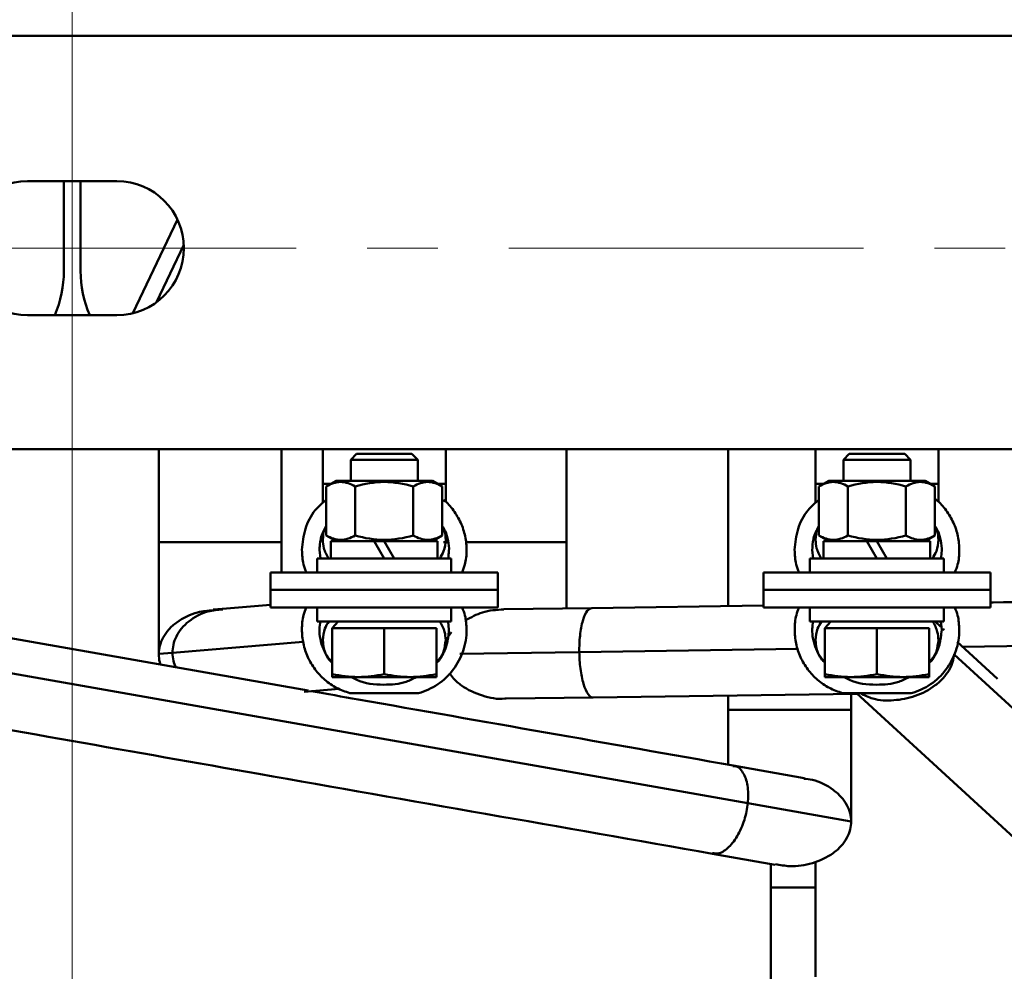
# Model space of a CAD drawing. Header units: millimetres. Extents: x 0 to 742, y 0 to 1050.
# Tile 6 of 9: x 246 to 334, y 731 to 817. Entities that reach past the tile are written whole.
import ezdxf

# ---------------------------------------------------------------- set-up
doc = ezdxf.new("R2010")
doc.units = ezdxf.units.MM
doc.header["$LTSCALE"] = 2.5
doc.linetypes.add('CENTERX2', pattern=[20.32, 12.7, -2.54, 2.54, -2.54])
doc.styles.add('SLDTEXTSTYLE0', font='TXT', dxfattribs={"width": 0.7})
doc.styles.add('SLDTEXTSTYLE1', font='TXT', dxfattribs={"width": 0.7, "bigfont": 'bigfont'})
doc.dimstyles.new('SLDDIMSTYLE0', dxfattribs={"dimtxt": 12.5, "dimasz": 12.5, "dimexe": 0, "dimexo": 0.0625, "dimgap": 3.125, "dimtad": 2, "dimdec": 1, "dimrnd": 1e-09, "dimzin": 12, "dimdsep": 46, "dimtxsty": 'SLDTEXTSTYLE0', "dimsah": 1, "dimcen": 0.09, "dimadec": 0, "dimazin": 3, "dimtfac": 1, "dimtdec": 3, "dimtofl": 0, "dimtmove": 0, "dimatfit": 3, "dimfxl": 1, "dimfrac": 2, "dimtolj": 1, "dimtzin": 12, "dimarcsym": 0})

# ---------------------------------------------------------------- blocks, each defined once
blk = doc.blocks.new('_D_3')
at = {"color": 7, "linetype": 'Continuous', "lineweight": 0}
for p, q in [((188.403, 796.204), (188.403, 639.469)), ((413.403, 796.204), (413.403, 639.469)), ((188.403, 641.969), (413.403, 641.969))]:
    blk.add_line(p, q, dxfattribs=at)
at = {"color": 7, "linetype": 'Continuous', "lineweight": 18}
for points in [[(188.403, 641.969), (200.903, 640.046), (200.903, 643.892)], [(413.403, 641.969), (400.903, 643.892), (400.903, 640.046)]]:
    blk.add_solid(points, dxfattribs=at)
at = {"color": 7, "linetype": 'Continuous', "lineweight": 18, "insert": (293.351, 658.083), "char_height": 12.5, "attachment_point": 1, "style": 'SLDTEXTSTYLE1'}
blk.add_mtext('Ш1', dxfattribs=at)
blk = doc.blocks.new('_D_4')
at = {"color": 7, "linetype": 'Continuous', "lineweight": 0}
for p, q in [((250.903, 796.204), (250.903, 679.469)), ((350.903, 796.204), (350.903, 679.469)), ((250.903, 681.969), (350.903, 681.969))]:
    blk.add_line(p, q, dxfattribs=at)
at = {"color": 7, "linetype": 'Continuous', "lineweight": 18}
for points in [[(250.903, 681.969), (263.403, 680.046), (263.403, 683.892)], [(350.903, 681.969), (338.403, 683.892), (338.403, 680.046)]]:
    blk.add_solid(points, dxfattribs=at)
at = {"color": 7, "linetype": 'Continuous', "lineweight": 18, "insert": (292.014, 698.083), "char_height": 12.5, "attachment_point": 1, "style": 'SLDTEXTSTYLE1'}
blk.add_mtext('Ш2', dxfattribs=at)
blk = doc.blocks.new('_D_6')
at = {"color": 7, "linetype": 'Continuous', "lineweight": 0}
for p, q in [((475.878, 942.229), (103.403, 942.229)), ((105.903, 726.969), (105.903, 942.229)), ((320.428, 726.969), (103.403, 726.969))]:
    blk.add_line(p, q, dxfattribs=at)
at = {"color": 7, "linetype": 'Continuous', "lineweight": 18}
for points in [[(105.903, 942.229), (103.98, 929.729), (107.826, 929.729)], [(105.903, 726.969), (107.826, 739.469), (103.98, 739.469)]]:
    blk.add_solid(points, dxfattribs=at)
at = {"color": 7, "linetype": 'Continuous', "lineweight": 18, "insert": (89.79, 831.049), "char_height": 12.5, "attachment_point": 1, "rotation": 90, "style": 'SLDTEXTSTYLE1'}
blk.add_mtext('Г', dxfattribs=at)

msp = doc.modelspace()

# ---------------------------------------------------------------- linework, layer by layer
at = {"color": 7, "linetype": 'CENTERX2', "lineweight": 18}
for p, q in [((250.903, 921.229), (250.903, 796.229)), ((188.403, 796.229), (413.403, 796.229)), ((250.903, 796.229), (250.903, 788.729))]:
    msp.add_line(p, q, dxfattribs=at)
at = {"color": 7, "linetype": 'Continuous', "lineweight": 50}
for p, q in [((175.903, 815.229), (425.903, 815.229)), ((246.903, 802.229), (254.903, 802.229)), ((250.153, 802.229), (250.153, 794.179)), ((251.653, 794.179), (251.653, 802.229)), ((256.317, 790.398), (260.322, 798.805)), ((260.896, 796.522), (258.452, 791.391)), ((254.903, 790.229), (246.903, 790.229)), ((177.903, 778.229), (423.903, 778.229)), ((258.653, 778.229), (258.653, 769.886)), ((269.653, 769.886), (269.653, 778.229)), ((273.342, 778.229), (273.342, 775.109)), ((276.361, 777.8), (275.842, 777.281)), ((281.322, 777.8), (276.361, 777.8)), ((281.842, 777.281), (281.322, 777.8)), ((284.342, 775.109), (284.342, 778.229)), ((295.153, 769.886), (295.153, 778.229)), ((309.653, 778.229), (309.653, 764.167)), ((317.464, 775.109), (317.464, 778.229)), ((320.484, 777.8), (319.964, 777.281)), ((325.445, 777.8), (320.484, 777.8)), ((325.964, 777.281), (325.445, 777.8)), ((328.464, 778.229), (328.464, 775.109)), ((275.842, 777.281), (275.842, 775.394)), ((281.842, 777.281), (275.842, 777.281)), ((281.842, 775.394), (281.842, 777.281)), ((319.964, 777.281), (319.964, 775.394)), ((325.964, 777.281), (319.964, 777.281)), ((325.964, 775.394), (325.964, 777.281)), ((273.342, 775.109), (273.342, 773.392)), ((274.529, 775.394), (273.645, 774.884)), ((274.529, 775.394), (283.154, 775.394)), ((284.038, 774.884), (283.154, 775.394)), ((284.342, 773.471), (284.342, 775.109)), ((317.464, 773.399), (317.464, 775.109)), ((318.652, 775.394), (317.768, 774.884)), ((318.652, 775.394), (327.277, 775.394)), ((328.16, 774.884), (327.277, 775.394)), ((328.464, 775.109), (328.464, 773.465)), ((273.645, 770.505), (273.645, 774.884)), ((276.243, 774.884), (276.243, 770.505)), ((281.44, 770.505), (281.44, 774.884)), ((284.038, 770.505), (284.038, 774.884)), ((317.768, 770.505), (317.768, 774.884)), ((320.366, 774.884), (320.366, 770.505)), ((325.562, 770.505), (325.562, 774.884)), ((328.16, 770.505), (328.16, 774.884)), ((258.653, 769.886), (258.653, 759.886)), ((269.653, 767.149), (269.653, 769.886)), ((273.645, 770.505), (274.529, 769.994)), ((274.067, 769.994), (274.067, 768.444)), ((274.067, 769.994), (277.947, 769.994)), ((277.947, 769.994), (278.842, 769.994)), ((278.842, 768.444), (277.947, 769.994)), ((278.842, 769.994), (283.617, 769.994)), ((278.842, 769.994), (279.736, 768.444)), ((283.154, 769.994), (284.038, 770.505)), ((283.617, 768.444), (283.617, 769.994)), ((295.153, 763.964), (295.153, 769.886)), ((317.768, 770.505), (318.652, 769.994)), ((318.189, 769.994), (318.189, 768.444)), ((318.189, 769.994), (322.069, 769.994)), ((322.069, 769.994), (322.964, 769.994)), ((322.964, 768.444), (322.069, 769.994)), ((322.964, 769.994), (323.859, 768.444)), ((322.964, 769.994), (327.739, 769.994)), ((327.277, 769.994), (328.16, 770.505)), ((327.739, 768.444), (327.739, 769.994)), ((273.043, 769.209), (273.129, 768.444)), ((317.166, 769.209), (317.252, 768.444)), ((272.842, 768.444), (272.842, 767.194)), ((272.842, 768.444), (278.842, 768.444)), ((278.842, 768.444), (284.842, 768.444)), ((284.842, 767.194), (284.842, 768.444)), ((316.964, 768.444), (316.964, 767.194)), ((322.964, 768.444), (316.964, 768.444)), ((328.964, 768.444), (322.964, 768.444)), ((328.964, 767.194), (328.964, 768.444)), ((268.668, 767.195), (268.668, 765.623)), ((289.015, 765.623), (289.015, 767.195)), ((312.791, 767.195), (312.791, 765.623)), ((333.138, 765.623), (333.138, 767.195)), ((268.668, 765.623), (268.668, 764.05)), ((289.015, 764.05), (289.015, 765.623)), ((312.791, 765.623), (312.791, 764.05)), ((333.138, 764.05), (333.138, 765.623)), ((264.329, 763.928), (263.514, 763.859)), ((268.668, 764.298), (264.365, 763.931)), ((272.842, 764.05), (272.842, 762.8)), ((284.842, 762.8), (284.842, 764.05)), ((297.436, 763.996), (289.547, 763.885)), ((312.791, 764.211), (297.429, 763.996)), ((316.964, 764.05), (316.964, 762.8)), ((328.964, 762.8), (328.964, 764.05)), ((272.042, 756.601), (235.895, 762.973)), ((278.842, 762.8), (272.842, 762.8)), ((274.714, 762.8), (274.174, 762.2)), ((284.842, 762.8), (278.842, 762.8)), ((284.64, 762.037), (284.554, 762.8)), ((316.964, 762.8), (322.964, 762.8)), ((318.836, 762.8), (318.296, 762.2)), ((322.964, 762.8), (328.964, 762.8)), ((328.654, 762.353), (328.168, 762.8)), ((328.762, 762.037), (328.677, 762.8)), ((274.174, 758.083), (274.174, 762.2)), ((276.508, 762.2), (274.174, 762.2)), ((278.842, 762.2), (276.508, 762.2)), ((278.842, 758.083), (278.842, 762.2)), ((281.176, 762.2), (278.842, 762.2)), ((283.51, 762.2), (281.176, 762.2)), ((283.51, 758.083), (283.51, 762.2)), ((318.296, 758.083), (318.296, 762.2)), ((320.63, 762.2), (318.296, 762.2)), ((322.964, 762.2), (320.63, 762.2)), ((322.964, 758.083), (322.964, 762.2)), ((325.298, 762.2), (322.964, 762.2)), ((327.632, 762.2), (325.298, 762.2)), ((327.632, 758.083), (327.632, 762.2)), ((328.873, 762.119), (328.991, 762.013)), ((328.948, 762.084), (328.889, 762.138)), ((333.76, 757.663), (330.16, 760.97)), ((237.218, 759.593), (311.4, 746.517)), ((258.653, 759.886), (259.88, 759.991)), ((329.863, 759.851), (344.921, 746.018)), ((274.174, 757.82), (276.508, 757.82)), ((276.508, 757.82), (281.176, 757.82)), ((281.176, 757.82), (283.51, 757.82)), ((318.296, 757.82), (320.63, 757.82)), ((320.63, 757.82), (325.298, 757.82)), ((325.298, 757.82), (327.632, 757.82)), ((271.677, 756.499), (274.794, 756.765)), ((281.917, 756.374), (275.766, 756.374)), ((289.759, 755.887), (297.557, 755.996)), ((297.559, 755.996), (321.184, 756.327)), ((309.653, 756.166), (309.653, 754.886)), ((326.039, 756.374), (319.889, 756.374)), ((320.653, 754.886), (320.653, 756.32)), ((321.133, 756.374), (335.605, 743.079)), ((309.653, 754.886), (309.653, 749.884)), ((320.653, 744.886), (320.653, 754.886)), ((316.448, 748.774), (310.078, 749.896)), ((311.4, 746.517), (320.653, 744.886)), ((308.222, 741.992), (313.857, 740.999)), ((313.453, 741.07), (313.453, 738.969)), ((317.453, 738.969), (317.453, 741.299)), ((313.453, 738.969), (313.453, 728.969)), ((317.453, 730.969), (317.453, 738.969))]:
    msp.add_line(p, q, dxfattribs=at)
at = {"color": 9, "linetype": 'Continuous', "lineweight": 50}
for p, q in [((259.88, 759.991), (271.582, 760.987)), ((330.631, 760.538), (361.971, 760.977)), ((285.615, 759.907), (296.307, 760.056)), ((296.307, 760.056), (315.882, 760.331)), ((317.453, 738.969), (313.453, 738.969))]:
    msp.add_line(p, q, dxfattribs=at)
at = {"color": 7, "linetype": 'Continuous', "lineweight": 50}
for centre, radius, start, end in [((246.903, 796.229), 6, 90, 270), ((254.903, 796.229), 6, 270, 90), ((240.153, 794.179), 10, 336.7354, 0), ((261.653, 794.179), 10, 180, 203.2646)]:
    msp.add_arc(centre, radius, start, end, dxfattribs=at)
at = {"color": 9, "linetype": 'Continuous', "lineweight": 50}
for points, knots in [([(273.342, 775.109), (273.361, 775.109), (273.401, 775.109), (273.655, 775.109), (273.927, 775.109), (274.035, 775.109)], [0, 0, 0, 0, 0.355385, 0.743217, 1, 1, 1, 1]), ([(283.648, 775.109), (283.756, 775.109), (284.028, 775.109), (284.282, 775.109), (284.322, 775.109), (284.342, 775.109)], [0, 0, 0, 0, 0.256783, 0.644615, 1, 1, 1, 1]), ([(318.158, 775.109), (318.05, 775.109), (317.778, 775.109), (317.524, 775.109), (317.484, 775.109), (317.464, 775.109)], [0, 0, 0, 0, 0.256783, 0.644615, 1, 1, 1, 1]), ([(328.464, 775.109), (328.445, 775.109), (328.405, 775.109), (328.15, 775.109), (327.879, 775.109), (327.771, 775.109)], [0, 0, 0, 0, 0.355385, 0.743217, 1, 1, 1, 1]), ([(284.153, 769.886), (284.174, 769.886), (284.218, 769.886), (284.394, 769.886), (284.562, 769.886), (284.573, 769.886)], [0, 0, 0, 0, 0.46048, 0.963001, 1, 1, 1, 1]), ([(286.138, 769.886), (286.624, 769.886), (287.71, 769.886), (289.66, 769.886), (291.708, 769.886), (293.281, 769.886), (294.264, 769.886), (294.781, 769.886), (295.096, 769.886), (295.135, 769.886), (295.153, 769.886)], [0, 0, 0, 0, 0.147718, 0.330566, 0.513414, 0.698275, 0.784055, 0.862748, 0.93437, 1, 1, 1, 1]), ([(259.88, 759.991), (259.895, 760.235), (259.927, 760.748), (260.212, 761.499), (260.683, 762.216), (261.584, 763.069), (262.851, 763.741), (263.929, 763.835), (264.373, 763.873)], [0, 0, 0, 0, 0.1065741, 0.2228782, 0.3506661, 0.4899618, 0.7901503, 1, 1, 1, 1]), ([(296.307, 760.056), (296.308, 760.301), (296.311, 760.814), (296.37, 761.564), (296.474, 762.279), (296.677, 763.131), (297.002, 763.849), (297.29, 763.939), (297.43, 763.983)], [0, 0, 0, 0, 0.099325, 0.207718, 0.326813, 0.456634, 0.736403, 1, 1, 1, 1]), ([(297.559, 756.009), (297.552, 756.005), (297.401, 755.91), (297.091, 756.244), (296.745, 756.933), (296.523, 757.816), (296.404, 758.54), (296.327, 759.298), (296.313, 759.811), (296.307, 760.056)], [0, 0, 0, 0, 0.012792, 0.282437, 0.555048, 0.681548, 0.797596, 0.903216, 1, 1, 1, 1]), ([(260.181, 758.692), (260.1, 758.879), (259.923, 759.291), (259.895, 759.744), (259.88, 759.991)], [0, 0, 0, 0, 0.4549789, 1, 1, 1, 1]), ([(329.863, 759.851), (329.831, 759.619), (329.765, 759.132), (329.426, 758.399), (328.899, 757.689), (327.928, 756.811), (326.413, 756.034), (324.484, 755.672), (322.754, 755.73), (321.846, 756.19), (321.481, 756.374)], [0, 0, 0, 0, 0.067314, 0.140773, 0.221485, 0.309466, 0.499069, 0.686609, 0.874148, 1, 1, 1, 1]), ([(310.066, 749.83), (310.168, 749.831), (310.543, 749.834), (310.955, 749.354), (311.269, 748.617), (311.405, 747.963), (311.456, 747.255), (311.418, 746.756), (311.4, 746.517)], [0, 0, 0, 0, 0.12362, 0.456569, 0.611066, 0.752799, 0.881795, 1, 1, 1, 1]), ([(311.4, 746.517), (311.367, 746.275), (311.298, 745.767), (311.09, 744.994), (310.804, 744.234), (310.311, 743.278), (309.597, 742.427), (308.825, 741.941), (308.399, 742.026), (308.235, 742.058)], [0, 0, 0, 0, 0.083749, 0.175145, 0.275565, 0.385028, 0.620926, 0.854256, 1, 1, 1, 1])]:
    msp.add_open_spline(points, degree=3, knots=knots, dxfattribs=at)
at = {"color": 7, "linetype": 'Continuous', "lineweight": 50}
for points, knots in [([(273.645, 774.884), (274.07, 775.129), (274.5, 775.286), (275.163, 775.286), (275.383, 775.248), (275.817, 775.108), (276.031, 775.007), (276.243, 774.884)], [0, 0, 0, 0, 0.5, 0.5, 0.75, 0.75, 1, 1, 1, 1]), ([(276.243, 774.884), (277.092, 775.129), (277.955, 775.286), (279.728, 775.286), (280.591, 775.129), (281.44, 774.884)], [0, 0, 0, 0, 0.5, 0.5, 1, 1, 1, 1]), ([(281.44, 774.884), (281.864, 775.129), (282.294, 775.286), (282.957, 775.286), (283.178, 775.248), (283.611, 775.108), (283.825, 775.007), (284.038, 774.884)], [0, 0, 0, 0, 0.5, 0.5, 0.75, 0.75, 1, 1, 1, 1]), ([(317.768, 774.884), (318.192, 775.129), (318.623, 775.286), (319.286, 775.286), (319.506, 775.248), (319.94, 775.108), (320.154, 775.007), (320.366, 774.884)], [0, 0, 0, 0, 0.5, 0.5, 0.75, 0.75, 1, 1, 1, 1]), ([(320.366, 774.884), (321.215, 775.129), (322.078, 775.286), (323.851, 775.286), (324.713, 775.129), (325.562, 774.884)], [0, 0, 0, 0, 0.5, 0.5, 1, 1, 1, 1]), ([(325.562, 774.884), (325.987, 775.129), (326.417, 775.286), (327.08, 775.286), (327.3, 775.248), (327.734, 775.108), (327.948, 775.007), (328.16, 774.884)], [0, 0, 0, 0, 0.5, 0.5, 0.75, 0.75, 1, 1, 1, 1]), ([(271.471, 769.209), (271.534, 769.841), (271.66, 771.107), (272.472, 772.694), (273.301, 773.399), (273.645, 773.692)], [0, 0, 0, 0, 0.368911, 0.737821, 1, 1, 1, 1]), ([(284.153, 773.677), (284.155, 773.675), (284.509, 773.434), (285.058, 772.751), (285.731, 771.664), (286.132, 770.432), (286.251, 769.155), (286.151, 768.047), (285.908, 767.422), (285.82, 767.195)], [0, 0, 0, 0, 0.0010289, 0.1803882, 0.3597475, 0.5391069, 0.7184662, 0.8978255, 1, 1, 1, 1]), ([(315.594, 769.209), (315.657, 769.841), (315.782, 771.107), (316.594, 772.694), (317.424, 773.399), (317.768, 773.692)], [0, 0, 0, 0, 0.3689105, 0.7378211, 1, 1, 1, 1]), ([(328.16, 773.756), (328.201, 773.728), (328.596, 773.464), (329.183, 772.754), (329.853, 771.663), (330.254, 770.433), (330.374, 769.155), (330.274, 768.047), (330.031, 767.422), (329.943, 767.195)], [0, 0, 0, 0, 0.020209, 0.1961247, 0.3720403, 0.5479559, 0.7238716, 0.8997872, 1, 1, 1, 1]), ([(273.645, 771.309), (273.498, 771.056), (273.121, 770.413), (273.073, 769.664), (273.043, 769.209)], [0, 0, 0, 0, 0.392798, 1, 1, 1, 1]), ([(273.342, 770.109), (273.36, 770.464), (273.382, 770.905), (273.602, 771.278), (273.645, 771.351)], [0, 0, 0, 0, 0.801927, 1, 1, 1, 1]), ([(284.553, 768.444), (284.59, 768.668), (284.679, 769.193), (284.584, 770.03), (284.377, 770.796), (284.129, 771.208), (284.038, 771.358)], [0, 0, 0, 0, 0.224013, 0.52509, 0.826167, 1, 1, 1, 1]), ([(284.038, 771.312), (284.117, 771.161), (284.313, 770.787), (284.331, 770.362), (284.342, 770.109)], [0, 0, 0, 0, 0.404709, 1, 1, 1, 1]), ([(317.768, 771.309), (317.62, 771.056), (317.244, 770.413), (317.196, 769.664), (317.166, 769.209)], [0, 0, 0, 0, 0.392798, 1, 1, 1, 1]), ([(317.464, 770.109), (317.482, 770.464), (317.505, 770.905), (317.725, 771.278), (317.768, 771.351)], [0, 0, 0, 0, 0.801927, 1, 1, 1, 1]), ([(328.675, 768.444), (328.713, 768.668), (328.801, 769.193), (328.707, 770.03), (328.5, 770.796), (328.251, 771.208), (328.16, 771.358)], [0, 0, 0, 0, 0.224013, 0.52509, 0.826167, 1, 1, 1, 1]), ([(328.16, 771.312), (328.24, 771.161), (328.436, 770.787), (328.454, 770.362), (328.464, 770.109)], [0, 0, 0, 0, 0.404709, 1, 1, 1, 1]), ([(258.653, 769.886), (258.653, 769.886), (258.771, 769.886), (259.173, 769.886), (259.344, 769.886), (259.755, 769.886), (259.995, 769.886), (260.801, 769.886), (261.451, 769.886), (262.805, 769.886), (263.505, 769.886), (264.801, 769.886), (265.5, 769.886), (266.854, 769.886), (267.505, 769.886), (268.31, 769.886), (268.551, 769.886), (268.962, 769.886), (269.133, 769.886), (269.535, 769.886), (269.653, 769.886), (269.653, 769.886)], [0, 0, 0, 0, 0.125, 0.125, 0.1875, 0.1875, 0.25, 0.25, 0.375, 0.375, 0.5, 0.5, 0.625, 0.625, 0.75, 0.75, 0.8125, 0.8125, 0.875, 0.875, 1, 1, 1, 1]), ([(273.854, 768.444), (273.687, 768.745), (273.398, 769.266), (273.358, 769.858), (273.342, 770.109)], [0, 0, 0, 0, 0.57599, 1, 1, 1, 1]), ([(276.243, 770.505), (275.819, 770.26), (275.389, 770.103), (274.726, 770.102), (274.505, 770.141), (274.072, 770.281), (273.858, 770.382), (273.645, 770.505)], [0, 0, 0, 0, 0.5, 0.5, 0.75, 0.75, 1, 1, 1, 1]), ([(281.44, 770.505), (280.591, 770.26), (279.728, 770.103), (277.955, 770.103), (277.092, 770.26), (276.243, 770.505)], [0, 0, 0, 0, 0.5, 0.5, 1, 1, 1, 1]), ([(284.038, 770.505), (283.613, 770.26), (283.183, 770.103), (282.52, 770.102), (282.3, 770.141), (281.866, 770.281), (281.652, 770.382), (281.44, 770.505)], [0, 0, 0, 0, 0.5, 0.5, 0.75, 0.75, 1, 1, 1, 1]), ([(284.342, 770.109), (284.312, 769.759), (284.261, 769.159), (283.94, 768.654), (283.806, 768.444)], [0, 0, 0, 0, 0.5836597, 1, 1, 1, 1]), ([(317.976, 768.444), (317.81, 768.745), (317.52, 769.266), (317.481, 769.858), (317.464, 770.109)], [0, 0, 0, 0, 0.57599, 1, 1, 1, 1]), ([(320.366, 770.505), (319.942, 770.26), (319.511, 770.103), (318.849, 770.102), (318.628, 770.141), (318.195, 770.281), (317.98, 770.382), (317.768, 770.505)], [0, 0, 0, 0, 0.5, 0.5, 0.75, 0.75, 1, 1, 1, 1]), ([(325.562, 770.505), (324.713, 770.26), (323.851, 770.103), (322.078, 770.103), (321.215, 770.26), (320.366, 770.505)], [0, 0, 0, 0, 0.5, 0.5, 1, 1, 1, 1]), ([(328.16, 770.505), (327.736, 770.26), (327.306, 770.103), (326.643, 770.102), (326.422, 770.141), (325.989, 770.281), (325.775, 770.382), (325.562, 770.505)], [0, 0, 0, 0, 0.5, 0.5, 0.75, 0.75, 1, 1, 1, 1]), ([(328.464, 770.109), (328.435, 769.759), (328.384, 769.159), (328.062, 768.654), (327.929, 768.444)], [0, 0, 0, 0, 0.58366, 1, 1, 1, 1]), ([(271.865, 767.195), (271.772, 767.431), (271.519, 768.075), (271.49, 768.769), (271.471, 769.209)], [0, 0, 0, 0, 0.366784, 1, 1, 1, 1]), ([(315.987, 767.195), (315.895, 767.431), (315.642, 768.075), (315.612, 768.769), (315.594, 769.209)], [0, 0, 0, 0, 0.366784, 1, 1, 1, 1]), ([(268.668, 767.195), (268.668, 767.195), (268.933, 767.195), (269.952, 767.195), (270.706, 767.195), (272.59, 767.195), (273.718, 767.195), (276.179, 767.195), (277.51, 767.195), (280.173, 767.195), (281.504, 767.195), (283.965, 767.195), (285.093, 767.195), (286.977, 767.195), (287.731, 767.195), (288.75, 767.195), (289.015, 767.195), (289.015, 767.195)], [0, 0, 0, 0, 0.125, 0.125, 0.25, 0.25, 0.375, 0.375, 0.5, 0.5, 0.625, 0.625, 0.75, 0.75, 0.875, 0.875, 1, 1, 1, 1]), ([(312.791, 767.195), (312.791, 767.195), (313.056, 767.195), (314.075, 767.195), (314.829, 767.195), (316.712, 767.195), (317.841, 767.195), (320.301, 767.195), (321.633, 767.195), (324.296, 767.195), (325.627, 767.195), (328.088, 767.195), (329.216, 767.195), (331.099, 767.195), (331.854, 767.195), (332.873, 767.195), (333.138, 767.195), (333.138, 767.195)], [0, 0, 0, 0, 0.125, 0.125, 0.25, 0.25, 0.375, 0.375, 0.5, 0.5, 0.625, 0.625, 0.75, 0.75, 0.875, 0.875, 1, 1, 1, 1]), ([(289.015, 765.623), (289.015, 765.623), (288.75, 765.623), (287.731, 765.623), (286.977, 765.623), (285.093, 765.623), (283.965, 765.623), (281.504, 765.623), (280.173, 765.623), (277.51, 765.623), (276.179, 765.623), (273.718, 765.623), (272.59, 765.623), (270.706, 765.623), (269.952, 765.623), (268.933, 765.623), (268.668, 765.623), (268.668, 765.623)], [0, 0, 0, 0, 0.125, 0.125, 0.25, 0.25, 0.375, 0.375, 0.5, 0.5, 0.625, 0.625, 0.75, 0.75, 0.875, 0.875, 1, 1, 1, 1]), ([(268.668, 765.623), (268.668, 765.623), (268.933, 765.623), (269.952, 765.623), (270.706, 765.623), (272.59, 765.623), (273.718, 765.623), (276.179, 765.623), (277.51, 765.623), (280.173, 765.623), (281.504, 765.623), (283.965, 765.623), (285.093, 765.623), (286.977, 765.623), (287.731, 765.623), (288.75, 765.623), (289.015, 765.623), (289.015, 765.623)], [0, 0, 0, 0, 0.125, 0.125, 0.25, 0.25, 0.375, 0.375, 0.5, 0.5, 0.625, 0.625, 0.75, 0.75, 0.875, 0.875, 1, 1, 1, 1]), ([(333.138, 765.623), (333.138, 765.623), (332.873, 765.623), (331.854, 765.623), (331.099, 765.623), (329.216, 765.623), (328.088, 765.623), (325.627, 765.623), (324.296, 765.623), (321.633, 765.623), (320.301, 765.623), (317.841, 765.623), (316.712, 765.623), (314.829, 765.623), (314.075, 765.623), (313.056, 765.623), (312.791, 765.623), (312.791, 765.623)], [0, 0, 0, 0, 0.125, 0.125, 0.25, 0.25, 0.375, 0.375, 0.5, 0.5, 0.625, 0.625, 0.75, 0.75, 0.875, 0.875, 1, 1, 1, 1]), ([(312.791, 765.623), (312.791, 765.623), (313.056, 765.623), (314.075, 765.623), (314.829, 765.623), (316.712, 765.623), (317.841, 765.623), (320.301, 765.623), (321.633, 765.623), (324.296, 765.623), (325.627, 765.623), (328.088, 765.623), (329.216, 765.623), (331.099, 765.623), (331.854, 765.623), (332.873, 765.623), (333.138, 765.623), (333.138, 765.623)], [0, 0, 0, 0, 0.125, 0.125, 0.25, 0.25, 0.375, 0.375, 0.5, 0.5, 0.625, 0.625, 0.75, 0.75, 0.875, 0.875, 1, 1, 1, 1]), ([(363.093, 764.916), (353.188, 764.777), (343.202, 764.637), (333.218, 764.498), (333.138, 764.496)], [0, 0, 0, 0, 0.991914, 1, 1, 1, 1]), ([(258.653, 759.886), (258.671, 760.131), (258.709, 760.644), (259.025, 761.398), (259.541, 762.119), (260.526, 762.979), (261.894, 763.657), (263.053, 763.758), (263.522, 763.799)], [0, 0, 0, 0, 0.1071589, 0.2241012, 0.3525903, 0.4926504, 0.7944861, 1, 1, 1, 1]), ([(289.015, 764.05), (289.015, 764.05), (288.75, 764.05), (287.731, 764.05), (286.977, 764.05), (285.093, 764.05), (283.965, 764.05), (281.504, 764.05), (280.173, 764.05), (277.51, 764.05), (276.179, 764.05), (273.718, 764.05), (272.59, 764.05), (270.706, 764.05), (269.952, 764.05), (268.933, 764.05), (268.668, 764.05), (268.668, 764.05)], [0, 0, 0, 0, 0.125, 0.125, 0.25, 0.25, 0.375, 0.375, 0.5, 0.5, 0.625, 0.625, 0.75, 0.75, 0.875, 0.875, 1, 1, 1, 1]), ([(275.766, 756.374), (275.362, 756.515), (274.554, 756.797), (273.495, 757.54), (272.612, 758.477), (271.955, 759.586), (271.551, 760.811), (271.432, 762.091), (271.532, 763.198), (271.775, 763.823), (271.863, 764.05)], [0, 0, 0, 0, 0.132106, 0.264213, 0.396319, 0.528425, 0.660531, 0.792638, 0.924744, 1, 1, 1, 1]), ([(285.818, 764.05), (285.911, 763.814), (286.164, 763.171), (286.193, 762.476), (286.212, 762.037)], [0, 0, 0, 0, 0.366784, 1, 1, 1, 1]), ([(286.117, 762.883), (286.61, 763.162), (287.672, 763.763), (288.893, 763.834), (289.549, 763.872)], [0, 0, 0, 0, 0.463463, 1, 1, 1, 1]), ([(333.138, 764.05), (333.138, 764.05), (332.873, 764.05), (331.854, 764.05), (331.099, 764.05), (329.216, 764.05), (328.088, 764.05), (325.627, 764.05), (324.296, 764.05), (321.633, 764.05), (320.301, 764.05), (317.841, 764.05), (316.712, 764.05), (314.829, 764.05), (314.075, 764.05), (313.056, 764.05), (312.791, 764.05), (312.791, 764.05)], [0, 0, 0, 0, 0.125, 0.125, 0.25, 0.25, 0.375, 0.375, 0.5, 0.5, 0.625, 0.625, 0.75, 0.75, 0.875, 0.875, 1, 1, 1, 1]), ([(319.889, 756.374), (319.485, 756.515), (318.677, 756.797), (317.617, 757.54), (316.734, 758.477), (316.078, 759.586), (315.673, 760.811), (315.555, 762.091), (315.655, 763.198), (315.898, 763.823), (315.986, 764.05)], [0, 0, 0, 0, 0.132106, 0.264213, 0.396319, 0.528425, 0.660531, 0.792638, 0.924744, 1, 1, 1, 1]), ([(329.941, 764.05), (330.034, 763.814), (330.287, 763.171), (330.316, 762.476), (330.335, 762.037)], [0, 0, 0, 0, 0.366784, 1, 1, 1, 1]), ([(273.13, 762.8), (273.093, 762.577), (273.005, 762.052), (273.093, 761.211), (273.362, 760.338), (273.729, 759.637), (274.056, 759.289), (274.174, 759.163)], [0, 0, 0, 0, 0.172574, 0.404676, 0.636777, 0.868878, 1, 1, 1, 1]), ([(273.342, 761.136), (273.371, 761.486), (273.422, 762.086), (273.743, 762.591), (273.877, 762.8)], [0, 0, 0, 0, 0.583977, 1, 1, 1, 1]), ([(283.83, 762.8), (283.996, 762.5), (284.285, 761.979), (284.325, 761.387), (284.342, 761.136)], [0, 0, 0, 0, 0.575767, 1, 1, 1, 1]), ([(317.253, 762.8), (317.216, 762.577), (317.128, 762.052), (317.216, 761.211), (317.485, 760.338), (317.852, 759.637), (318.178, 759.289), (318.296, 759.163)], [0, 0, 0, 0, 0.172574, 0.404676, 0.636777, 0.868878, 1, 1, 1, 1]), ([(317.464, 761.136), (317.494, 761.486), (317.545, 762.086), (317.866, 762.591), (317.999, 762.8)], [0, 0, 0, 0, 0.583977, 1, 1, 1, 1]), ([(327.952, 762.8), (328.119, 762.5), (328.408, 761.979), (328.448, 761.387), (328.464, 761.136)], [0, 0, 0, 0, 0.575767, 1, 1, 1, 1]), ([(281.917, 756.374), (282.529, 756.546), (283.113, 756.817), (284.165, 757.533), (284.632, 757.976), (285.401, 758.99), (285.702, 759.559), (286.108, 760.765), (286.212, 761.401), (286.212, 762.037)], [0, 0, 0, 0, 0.25, 0.25, 0.5, 0.5, 0.75, 0.75, 1, 1, 1, 1]), ([(283.51, 759.198), (283.618, 759.3), (284.052, 759.709), (284.505, 760.7), (284.595, 761.591), (284.64, 762.037)], [0, 0, 0, 0, 0.1422133, 0.5711066, 1, 1, 1, 1]), ([(284.528, 761.332), (284.532, 761.341), (284.606, 761.531), (284.745, 761.686), (284.878, 761.834)], [0, 0, 0, 0, 0.047156, 1, 1, 1, 1]), ([(326.039, 756.374), (326.652, 756.546), (327.236, 756.817), (328.288, 757.533), (328.755, 757.976), (329.524, 758.99), (329.825, 759.559), (330.231, 760.765), (330.335, 761.401), (330.335, 762.037)], [0, 0, 0, 0, 0.25, 0.25, 0.5, 0.5, 0.75, 0.75, 1, 1, 1, 1]), ([(327.632, 759.198), (327.74, 759.3), (328.175, 759.709), (328.628, 760.7), (328.718, 761.591), (328.762, 762.037)], [0, 0, 0, 0, 0.142213, 0.571107, 1, 1, 1, 1]), ([(274.174, 759.094), (274.073, 759.194), (273.714, 759.55), (273.415, 760.28), (273.363, 760.889), (273.342, 761.136)], [0, 0, 0, 0, 0.187421, 0.669456, 1, 1, 1, 1]), ([(284.342, 761.136), (284.301, 760.794), (284.219, 760.111), (283.872, 759.393), (283.563, 759.116), (283.51, 759.069)], [0, 0, 0, 0, 0.453944, 0.906226, 1, 1, 1, 1]), ([(318.296, 759.094), (318.196, 759.194), (317.837, 759.55), (317.537, 760.28), (317.485, 760.889), (317.464, 761.136)], [0, 0, 0, 0, 0.187421, 0.669456, 1, 1, 1, 1]), ([(328.464, 761.136), (328.423, 760.794), (328.342, 760.111), (327.995, 759.393), (327.685, 759.116), (327.632, 759.069)], [0, 0, 0, 0, 0.4539437, 0.9062263, 1, 1, 1, 1]), ([(258.835, 758.929), (258.803, 759.005), (258.673, 759.306), (258.661, 759.638), (258.653, 759.886)], [0, 0, 0, 0, 0.251534, 1, 1, 1, 1]), ([(281.73, 757.82), (281.426, 757.665), (280.517, 757.202), (278.656, 757.08), (276.923, 757.225), (276.054, 757.731), (275.898, 757.822)], [0, 0, 0, 0, 0.168016, 0.503006, 0.910318, 1, 1, 1, 1]), ([(289.738, 755.898), (289.709, 755.894), (289.007, 755.793), (287.589, 756.109), (286.036, 756.79), (285.098, 757.583), (284.812, 758.017), (284.702, 758.185)], [0, 0, 0, 0, 0.014859, 0.370142, 0.729334, 0.896008, 1, 1, 1, 1]), ([(325.852, 757.82), (325.549, 757.665), (324.64, 757.202), (322.779, 757.08), (321.045, 757.225), (320.177, 757.731), (320.021, 757.822)], [0, 0, 0, 0, 0.1680155, 0.5030059, 0.9103177, 1, 1, 1, 1]), ([(310.077, 749.897), (298.883, 751.87), (286.291, 754.089), (273.709, 756.307), (272.312, 756.553)], [0, 0, 0, 0, 0.889011, 1, 1, 1, 1]), ([(234.042, 755.068), (245.235, 753.095), (269.972, 748.734), (294.691, 744.377), (308.224, 741.992)], [0, 0, 0, 0, 0.452479, 1, 1, 1, 1]), ([(309.653, 754.886), (309.653, 754.886), (309.771, 754.886), (310.173, 754.886), (310.344, 754.886), (310.755, 754.886), (310.995, 754.886), (311.801, 754.886), (312.451, 754.886), (313.805, 754.886), (314.505, 754.886), (315.801, 754.886), (316.5, 754.886), (317.854, 754.886), (318.505, 754.886), (319.31, 754.886), (319.551, 754.886), (319.962, 754.886), (320.133, 754.886), (320.535, 754.886), (320.653, 754.886), (320.653, 754.886)], [0, 0, 0, 0, 0.125, 0.125, 0.1875, 0.1875, 0.25, 0.25, 0.375, 0.375, 0.5, 0.5, 0.625, 0.625, 0.75, 0.75, 0.8125, 0.8125, 0.875, 0.875, 1, 1, 1, 1]), ([(316.408, 748.712), (316.666, 748.685), (317.612, 748.588), (318.779, 747.975), (319.765, 747.119), (320.281, 746.398), (320.596, 745.644), (320.635, 745.131), (320.653, 744.886)], [0, 0, 0, 0, 0.12496, 0.457399, 0.61166, 0.753177, 0.881976, 1, 1, 1, 1]), ([(320.653, 744.886), (320.635, 744.641), (320.596, 744.128), (320.281, 743.374), (319.765, 742.655), (318.78, 741.786), (317.212, 741.085), (315.395, 740.782), (314.294, 740.985), (313.866, 741.065)], [0, 0, 0, 0, 0.083539, 0.174705, 0.274873, 0.384061, 0.619367, 0.852112, 1, 1, 1, 1])]:
    msp.add_open_spline(points, degree=3, knots=knots, dxfattribs=at)
for points in [[(276.508, 757.82), (275.722, 757.82), (274.945, 757.921), (274.174, 758.083)], [(274.174, 758.083), (274.174, 757.921), (274.174, 757.82), (274.174, 757.82)], [(278.842, 758.083), (278.07, 757.921), (277.293, 757.82), (276.508, 757.82)], [(281.176, 757.82), (280.39, 757.82), (279.613, 757.921), (278.842, 758.083)], [(283.51, 758.083), (282.738, 757.921), (281.961, 757.82), (281.176, 757.82)], [(283.51, 757.82), (283.51, 757.82), (283.51, 757.921), (283.51, 758.083)], [(320.63, 757.82), (319.845, 757.82), (319.068, 757.921), (318.296, 758.083)], [(318.296, 758.083), (318.296, 757.921), (318.296, 757.82), (318.296, 757.82)], [(322.964, 758.083), (322.193, 757.921), (321.416, 757.82), (320.63, 757.82)], [(325.298, 757.82), (324.513, 757.82), (323.736, 757.921), (322.964, 758.083)], [(327.632, 758.083), (326.861, 757.921), (326.084, 757.82), (325.298, 757.82)], [(327.632, 757.82), (327.632, 757.82), (327.632, 757.921), (327.632, 758.083)]]:
    msp.add_open_spline(points, degree=3, dxfattribs=at)

# ---------------------------------------------------------------- dimensions: what is measured, and where the dimension line sits
at = {"color": 7, "linetype": 'Continuous', "lineweight": 18}
dim = msp.add_linear_dim(base=(105.903, 942.229), p1=(320.453, 726.969), p2=(475.903, 942.229), angle=90, text='Г', dimstyle='SLDDIMSTYLE0', dxfattribs=at)
dim.commit()
dim.dimension.update_dxf_attribs({"geometry": '_D_6', "text_midpoint": (105.903, 834.599), "dimtype": 160})
for base, p1, p2, text, picture, middle in [((413.403, 641.969), (188.403, 796.229), (413.403, 796.229), 'Ш1', '_D_3', (300.903, 641.969)), ((350.903, 681.969), (250.903, 796.229), (350.903, 796.229), 'Ш2', '_D_4', (300.903, 681.969))]:
    dim = msp.add_linear_dim(base=base, p1=p1, p2=p2, text=text, dimstyle='SLDDIMSTYLE0', dxfattribs=at)
    dim.commit()
    dim.dimension.update_dxf_attribs({"geometry": picture, "text_midpoint": middle, "dimtype": 160})

doc.saveas('drawing.dxf')
